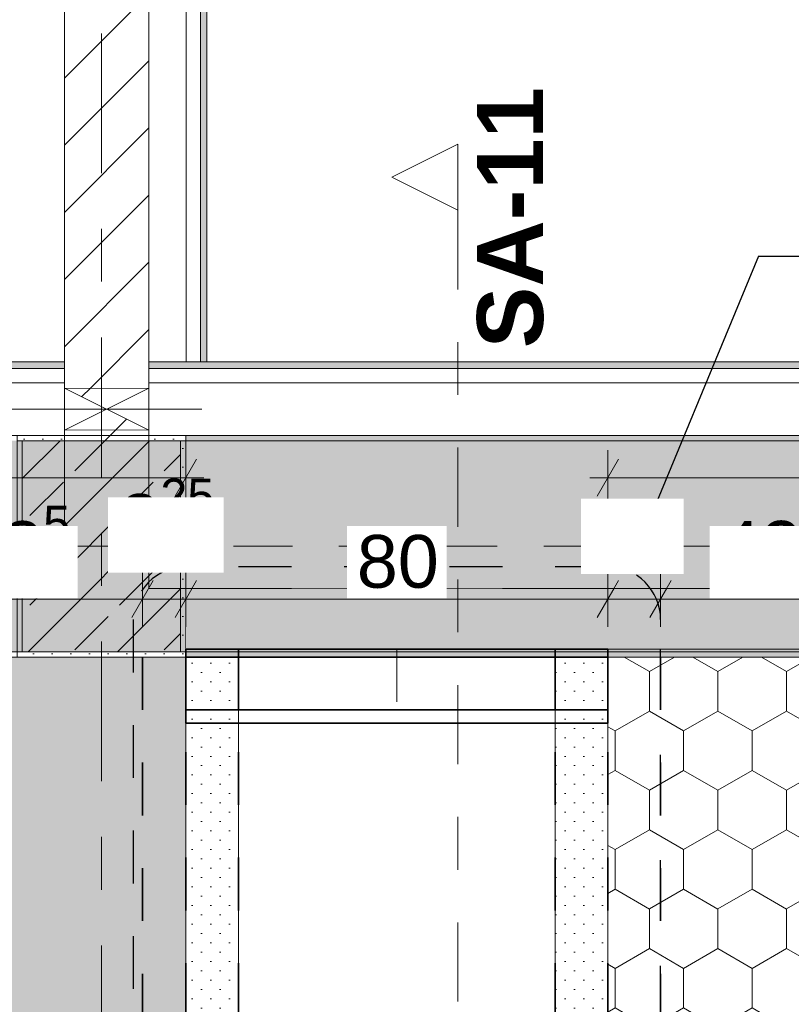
# Model space of a CAD drawing. Header units: metres. Extents: x -3.6 to 84.5, y -11 to 16.8.
# Tile 68 of 256: x 7.6 to 9, y 7.4 to 9.3. Entities that reach past the tile are written whole.
import ezdxf

# ---------------------------------------------------------------- set-up
doc = ezdxf.new("R2010")
doc.units = ezdxf.units.M
doc.header["$MEASUREMENT"] = 0
for name, pattern in [('Achse', [0.2, 0.1, -0.05, 0, -0.05]), ('Punktlinie eng', [0.0375, 0.0125, -0.025]), ('Punktlinie weit', [0.06, 0.01, -0.05]), ('Schnittlinie', [0.3, 0.15, -0.075, 0, -0.075]), ('Strichlinie doppelt', [0.546806, 0.264583, -0.105833, 0.070556, -0.105833]), ('Strichlinie eng', [0.115, 0.075, -0.04]), ('Untersicht', [0.1, 0.075, -0.025]), ('Wipeout_Contour', [1, 0, -1])]:
    doc.linetypes.add(name, pattern=pattern)
for name, color, linetype in [('154 - Bemaßung_ Beschriftung.Ausbau - Deckenspiegel', 7, 'Continuous'), ('203 - Marker.Schnitt - Ausbaudetail SA', 7, 'Continuous'), ('208 - Marker.Detail', 7, 'Continuous'), ('451 - Universal.Achsen Raster', 7, 'Continuous'), ('605 - Struktur.Wand Innen', 7, 'Continuous'), ('607 - Struktur.Stütze', 7, 'Continuous'), ('608 - Struktur.Träger', 7, 'Continuous'), ('Abbruch_605 - Struktur.Wand Innen', 7, 'Continuous'), ('Neubau_605 - Struktur.Wand Innen', 7, 'Continuous'), ('Neubau_651 - Abdeckung.Decke abgehängt_ bekleidet', 7, 'Continuous'), ('Neubau_653 - Abdeckung.TB Verkofferung', 7, 'Continuous')]:
    doc.layers.add(name, color=color, linetype=linetype)
doc.styles.add('ERSTELLTER_STIL_1', font='txt')
doc.styles.add('ERSTELLTER_STIL_2', font='txt')
doc.linetypes.add('Abbruch 1', pattern='A,0,[1,2022.0244.A_L5A-PL04.05_iB_Deckenspiegel 3.OG1.Shx,S=0.001984,R=0,X=0,Y=0],-0.25,0', length=0.25)
doc.dimstyles.new('ERSTELLTER_STIL__3', dxfattribs={"dimtxt": 0.1, "dimasz": 0.0532, "dimexe": 0.18, "dimexo": 0.0625, "dimgap": 0, "dimtad": 1, "dimtih": 1, "dimtoh": 1, "dimzin": 0, "dimdsep": 46, "dimtxsty": 'ERSTELLTER_STIL_2', "dimblk": 'ARROWHEAD_2', "dimblk1": 'ARROWHEAD_2', "dimblk2": 'ARROWHEAD_2', "dimcen": 0.09, "dimse1": 1, "dimse2": 1, "dimclrd": 7, "dimclre": 7, "dimclrt": 7, "dimazin": 0, "dimtfac": 1, "dimtdec": 4, "dimtmove": 0, "dimatfit": 3, "dimfxl": 1, "dimtolj": 1, "dimtzin": 0, "dimarcsym": 0})
doc.dimstyles.new('ERSTELLTER_STIL__4', dxfattribs={"dimtxt": 0.1, "dimasz": 0.0532, "dimexe": 0.18, "dimexo": 0.0625, "dimgap": 0, "dimtad": 1, "dimtih": 1, "dimtoh": 1, "dimzin": 0, "dimdsep": 46, "dimtxsty": 'ERSTELLTER_STIL_2', "dimblk": 'ARROWHEAD_2', "dimblk1": 'ARROWHEAD_2', "dimblk2": 'ARROWHEAD_2', "dimcen": 0.09, "dimse1": 1, "dimse2": 1, "dimclrd": 7, "dimclre": 7, "dimclrt": 7, "dimazin": 0, "dimtfac": 1, "dimtdec": 4, "dimtmove": 2, "dimatfit": 3, "dimfxl": 1, "dimtolj": 1, "dimtzin": 0, "dimarcsym": 0})
pattern_1 = [(45, (0, 0), (-0.01767767, 0.01767767), [0, -0.025])]
pattern_2 = [(45, (0, 0), (-0.08485281, 0.08485281), []), (45, (-0.04243, 0.04243), (-0.08485281, 0.08485281), [0.09, -0.03])]
pattern_3 = [(90, (0, 0), (-0.1299038, 0), [0.075, -0.15]), (90, (-0.06495, 0.1125), (-0.1299038, 0), [0.075, -0.15]), (150, (5e-18, 0.075), (0.0649519, 0.1125), [0.075, -0.15]), (150, (-0.1299, 0.075), (0.0649519, 0.1125), [0.075, -0.15]), (210, (0, 0), (-0.0649519, 0.1125), [0.075, -0.15]), (210, (-0.1299, 8e-18), (-0.0649519, 0.1125), [0.075, -0.15])]
pattern_4 = [(45, (0, 0), (-0.0636396, 0.0636396), [])]

# ---------------------------------------------------------------- blocks, each defined once
blk = doc.blocks.new('*D359')
at = {"layer": '154 - Bemaßung_ Beschriftung.Ausbau - Deckenspiegel', "color": 7, "linetype": 'Continuous', "lineweight": 5}
for p, q in [((8.69, 8.3775), (8.69, 8.4825)), ((11.2925, 8.3775), (11.2925, 8.4825)), ((8.7102, 8.465), (8.6698, 8.395)), ((11.2723, 8.395), (11.3127, 8.465)), ((8.6558, 8.43), (8.69, 8.43)), ((8.69, 8.43), (11.2925, 8.43)), ((11.2925, 8.43), (11.3267, 8.43))]:
    blk.add_line(p, q, dxfattribs=at)
at = {"color": 254, "linetype": 'Wipeout_Contour', "lineweight": 0, "ltscale": 52.491666}
blk.add_wipeout([(9.7894, 8.4312), (10.1931, 8.4312), (10.1931, 8.5687), (9.7894, 8.5687)], dxfattribs=at).dxf.layer = '154 - Bemaßung_ Beschriftung.Ausbau - Deckenspiegel'
at = {"layer": '154 - Bemaßung_ Beschriftung.Ausbau - Deckenspiegel', "color": 7, "lineweight": 5, "insert": (9.8081, 8.4306), "char_height": 0.1, "attachment_point": 7, "style": 'ERSTELLTER_STIL_2'}
blk.add_mtext('\\A1;{\\pql;\\fArial|b0|i0|c0|p38;2,60\\fArial|b0|i0|c0|p38;\\A1{\\H.66x;\\S25^  ;}}', dxfattribs=at)
blk = doc.blocks.new('ARROWHEAD_2')
at = {"color": 0, "linetype": 'Continuous', "lineweight": 0}
for p, q in [((-0.378, -0.655), (0.378, 0.655)), ((0, 0), (-1, 0))]:
    blk.add_line(p, q, dxfattribs=at)
blk = doc.blocks.new('*D368')
at = {"layer": '154 - Bemaßung_ Beschriftung.Ausbau - Deckenspiegel', "color": 7, "linetype": 'Continuous', "lineweight": 5}
for p, q in [((0.235, 8.3775), (0.235, 8.4825)), ((7.89, 8.3775), (7.89, 8.4825)), ((0.2552, 8.465), (0.2148, 8.395)), ((7.8698, 8.395), (7.9102, 8.465)), ((0.2008, 8.43), (0.235, 8.43)), ((0.235, 8.43), (7.89, 8.43)), ((7.89, 8.43), (7.9242, 8.43))]:
    blk.add_line(p, q, dxfattribs=at)
at = {"color": 254, "linetype": 'Wipeout_Contour', "lineweight": 0, "ltscale": 37.202507}
blk.add_wipeout([(3.571, 8.4286), (3.93, 8.4286), (3.93, 8.5714), (3.571, 8.5714)], dxfattribs=at).dxf.layer = '154 - Bemaßung_ Beschriftung.Ausbau - Deckenspiegel'
at = {"layer": '154 - Bemaßung_ Beschriftung.Ausbau - Deckenspiegel', "color": 7, "lineweight": 5, "insert": (3.5924, 8.4306), "char_height": 0.1, "attachment_point": 7, "style": 'ERSTELLTER_STIL_2'}
blk.add_mtext('\\A1;{\\pql;\\fArial|b0|i0|c0|p38;7,65\\fArial|b0|i0|c0|p38;\\A1{\\H.66x;\\S5^  ;}}', dxfattribs=at)
blk = doc.blocks.new('*D384')
at = {"layer": '154 - Bemaßung_ Beschriftung.Ausbau - Deckenspiegel', "color": 7, "linetype": 'Continuous', "lineweight": 5}
for p, q in [((7.3225, 8.1475), (7.3225, 8.2525)), ((7.8075, 8.1475), (7.8075, 8.2525)), ((7.3427, 8.235), (7.3023, 8.165)), ((7.8277, 8.235), (7.7873, 8.165)), ((7.3225, 8.2), (7.8075, 8.2))]:
    blk.add_line(p, q, dxfattribs=at)
at = {"layer": '154 - Bemaßung_ Beschriftung.Ausbau - Deckenspiegel', "color": 7, "lineweight": 5, "char_height": 0.1, "attachment_point": 7, "style": 'ERSTELLTER_STIL_2'}
for s, insert in [('\\A1;{\\pql;\\fArial|b0|i0|c0|p38;8\\fArial|b0|i0|c0|p38;\\A1{\\H.66x;\\S25^  ;}}', (7.7639, 8.2698)), ('\\A1;{\\pql;\\fArial|b0|i0|c0|p38;48\\fArial|b0|i0|c0|p38;\\A1{\\H.66x;\\S5^  ;}}', (7.4641, 8.2183))]:
    blk.add_mtext(s, dxfattribs=dict(at, insert=insert))
at = {"color": 254, "linetype": 'Wipeout_Contour', "lineweight": 0, "ltscale": 45.793952}
blk.add_wipeout([(7.7425, 8.25), (7.9614, 8.25), (7.9614, 8.3929), (7.7425, 8.3929)], dxfattribs=at).dxf.layer = '154 - Bemaßung_ Beschriftung.Ausbau - Deckenspiegel'
at = {"color": 254, "linetype": 'Wipeout_Contour', "lineweight": 0, "ltscale": 44.862084}
blk.add_wipeout([(7.4453, 8.2012), (7.6847, 8.2012), (7.6847, 8.3387), (7.4453, 8.3387)], dxfattribs=at).dxf.layer = '154 - Bemaßung_ Beschriftung.Ausbau - Deckenspiegel'
blk = doc.blocks.new('*D385')
at = {"layer": '154 - Bemaßung_ Beschriftung.Ausbau - Deckenspiegel', "color": 7, "linetype": 'Continuous', "lineweight": 5}
for p, q in [((7.8075, 8.1475), (7.8075, 8.2525)), ((7.89, 8.1475), (7.89, 8.2525)), ((7.8277, 8.235), (7.7873, 8.165)), ((7.9102, 8.235), (7.8698, 8.165)), ((7.8075, 8.2), (7.89, 8.2))]:
    blk.add_line(p, q, dxfattribs=at)
at = {"color": 254, "linetype": 'Wipeout_Contour', "lineweight": 0, "ltscale": 45.793952}
blk.add_wipeout([(7.7425, 8.25), (7.9614, 8.25), (7.9614, 8.3929), (7.7425, 8.3929)], dxfattribs=at).dxf.layer = '154 - Bemaßung_ Beschriftung.Ausbau - Deckenspiegel'
blk = doc.blocks.new('*D386')
at = {"layer": '154 - Bemaßung_ Beschriftung.Ausbau - Deckenspiegel', "color": 7, "linetype": 'Continuous', "lineweight": 5}
for p, q in [((7.89, 8.1475), (7.89, 8.2525)), ((8.69, 8.1475), (8.69, 8.2525)), ((7.9102, 8.235), (7.8698, 8.165)), ((8.7102, 8.235), (8.6698, 8.165)), ((7.89, 8.2), (8.69, 8.2))]:
    blk.add_line(p, q, dxfattribs=at)
at = {"color": 254, "linetype": 'Wipeout_Contour', "lineweight": 0, "ltscale": 45.793952}
blk.add_wipeout([(7.7425, 8.25), (7.9614, 8.25), (7.9614, 8.3929), (7.7425, 8.3929)], dxfattribs=at).dxf.layer = '154 - Bemaßung_ Beschriftung.Ausbau - Deckenspiegel'
at = {"color": 254, "linetype": 'Wipeout_Contour', "lineweight": 0, "ltscale": 48.281626}
blk.add_wipeout([(8.6388, 8.2473), (8.8335, 8.2473), (8.8335, 8.3902), (8.6388, 8.3902)], dxfattribs=at).dxf.layer = '154 - Bemaßung_ Beschriftung.Ausbau - Deckenspiegel'
at = {"color": 254, "linetype": 'Wipeout_Contour', "lineweight": 0, "ltscale": 46.868601}
blk.add_wipeout([(8.1954, 8.2012), (8.3846, 8.2012), (8.3846, 8.3387), (8.1954, 8.3387)], dxfattribs=at).dxf.layer = '154 - Bemaßung_ Beschriftung.Ausbau - Deckenspiegel'
at = {"layer": '154 - Bemaßung_ Beschriftung.Ausbau - Deckenspiegel', "color": 7, "lineweight": 5, "char_height": 0.1, "attachment_point": 7, "style": 'ERSTELLTER_STIL_2'}
for s, insert in [('\\A1;{\\pql;\\fArial|b0|i0|c0|p38;10}', (8.6603, 8.2688)), ('\\A1;{\\pql;\\fArial|b0|i0|c0|p38;80}', (8.2141, 8.22))]:
    blk.add_mtext(s, dxfattribs=dict(at, insert=insert))
blk = doc.blocks.new('*D387')
at = {"layer": '154 - Bemaßung_ Beschriftung.Ausbau - Deckenspiegel', "color": 7, "linetype": 'Continuous', "lineweight": 5}
for p, q in [((8.69, 8.1475), (8.69, 8.2525)), ((8.79, 8.1475), (8.79, 8.2525)), ((8.7102, 8.235), (8.6698, 8.165)), ((8.8102, 8.235), (8.7698, 8.165)), ((8.69, 8.2), (8.79, 8.2))]:
    blk.add_line(p, q, dxfattribs=at)
at = {"color": 254, "linetype": 'Wipeout_Contour', "lineweight": 0, "ltscale": 48.281626}
blk.add_wipeout([(8.6388, 8.2473), (8.8335, 8.2473), (8.8335, 8.3902), (8.6388, 8.3902)], dxfattribs=at).dxf.layer = '154 - Bemaßung_ Beschriftung.Ausbau - Deckenspiegel'
blk = doc.blocks.new('*D388')
at = {"layer": '154 - Bemaßung_ Beschriftung.Ausbau - Deckenspiegel', "color": 7, "linetype": 'Continuous', "lineweight": 5}
for p, q in [((8.79, 8.1475), (8.79, 8.2525)), ((9.215, 8.1475), (9.215, 8.2525)), ((8.8102, 8.235), (8.7698, 8.165)), ((9.2352, 8.235), (9.1948, 8.165)), ((8.79, 8.2), (9.215, 8.2))]:
    blk.add_line(p, q, dxfattribs=at)
at = {"layer": '154 - Bemaßung_ Beschriftung.Ausbau - Deckenspiegel', "color": 7, "lineweight": 5, "insert": (8.9016, 8.2189), "char_height": 0.1, "attachment_point": 7, "style": 'ERSTELLTER_STIL_2'}
blk.add_mtext('\\A1;{\\pql;\\fArial|b0|i0|c0|p38;42\\fArial|b0|i0|c0|p38;\\A1{\\H.66x;\\S5^  ;}}', dxfattribs=at)
at = {"color": 254, "linetype": 'Wipeout_Contour', "lineweight": 0, "ltscale": 48.281626}
blk.add_wipeout([(8.6388, 8.2473), (8.8335, 8.2473), (8.8335, 8.3902), (8.6388, 8.3902)], dxfattribs=at).dxf.layer = '154 - Bemaßung_ Beschriftung.Ausbau - Deckenspiegel'
at = {"color": 254, "linetype": 'Wipeout_Contour', "lineweight": 0, "ltscale": 48.924859}
blk.add_wipeout([(8.8828, 8.2012), (9.1222, 8.2012), (9.1222, 8.3387), (8.8828, 8.3387)], dxfattribs=at).dxf.layer = '154 - Bemaßung_ Beschriftung.Ausbau - Deckenspiegel'

msp = doc.modelspace()

# ---------------------------------------------------------------- hatches: boundary and pattern name
at = {"layer": '607 - Struktur.Stütze', "linetype": 'Continuous', "lineweight": 0, "true_color": 0x000000}
h = msp.add_hatch(dxfattribs=at)
h.set_pattern_fill('Gips_0001', color=18, style=0, pattern_type=2)
h.set_pattern_definition(pattern_1)
h.paths.add_polyline_path([(7.57, 8.51), (7.57, 8.09), (7.89, 8.09), (7.89, 8.51), (7.82, 8.51), (7.82, 8.5), (7.88, 8.5), (7.88, 8.1), (7.58, 8.1), (7.58, 8.5), (7.66, 8.5), (7.66, 8.51)])
h = msp.add_hatch(dxfattribs=at)
h.set_pattern_fill('Beton__Stahlbeton_0001', color=18, style=0, pattern_type=2)
h.set_pattern_definition(pattern_2)
h.paths.add_polyline_path([(7.58, 8.1), (7.88, 8.1), (7.88, 8.5), (7.58, 8.5)])
at = {"layer": '608 - Struktur.Träger', "linetype": 'Continuous', "lineweight": 0, "true_color": 0x000000}
h = msp.add_hatch(dxfattribs=at)
h.set_pattern_fill('Gips_0001', color=18, style=0, pattern_type=2)
h.set_pattern_definition(pattern_1)
h.paths.add_polyline_path([(7.89, 8.51), (7.89, 8.5), (11.17, 8.5), (11.17, 8.51)])
at = {"layer": 'Abbruch_605 - Struktur.Wand Innen', "linetype": 'Continuous', "lineweight": 0, "true_color": 0x000000}
h = msp.add_hatch(dxfattribs=at)
h.set_pattern_fill('MW_Ziegel_0001', color=18, style=0, pattern_type=2)
h.set_pattern_definition(pattern_4)
h.paths.add_polyline_path([(7.66, 8.6), (7.74, 8.56), (7.82, 8.6)])
h = msp.add_hatch(dxfattribs=at)
h.set_pattern_fill('MW_Ziegel_0001', color=18, style=0, pattern_type=2)
h.set_pattern_definition(pattern_4)
h.paths.add_polyline_path([(7.66, 8.52), (7.82, 8.52), (7.74, 8.56)])
at = {"layer": 'Neubau_605 - Struktur.Wand Innen', "linetype": 'Continuous', "lineweight": 0, "true_color": 0x000000}
for points in [[(8.49, 8.22), (8.09, 8.22), (8.29, 8.1625)], [(8.09, 8.105), (8.49, 8.105), (8.29, 8.1625)]]:
    msp.add_hatch(color=18, dxfattribs=at).paths.add_polyline_path(points)
at = {"layer": 'Neubau_651 - Abdeckung.Decke abgehängt_ bekleidet', "linetype": 'Continuous', "lineweight": 13, "true_color": 0xffbfbf}
h = msp.add_hatch(dxfattribs=at)
h.set_pattern_fill('sechseckig_0001', color=254, style=0, pattern_type=2)
h.set_pattern_definition(pattern_3)
h.paths.add_polyline_path([(0.235, 8.09), (0.235, 6.01), (0.38, 6.01), (7.89, 6.01), (7.89, 8.09), (0.38, 8.09)])
h.paths.add_polyline_path([(3.9275, 7.39), (3.9275, 6.71), (3.2275, 6.71), (3.2275, 7.39)], flags=0)
h = msp.add_hatch(dxfattribs=at)
h.set_pattern_fill('sechseckig_0001', color=254, style=0, pattern_type=2)
h.set_pattern_definition(pattern_3)
h.paths.add_polyline_path([(11.2925, 8.09), (8.69, 8.09), (8.69, 6.135), (8.69, 6.01), (11.2925, 6.01)])
h.paths.add_polyline_path([(9.215, 7.39), (9.915, 7.39), (9.915, 6.71), (9.215, 6.71)], flags=0)
at = {"layer": 'Neubau_653 - Abdeckung.TB Verkofferung', "linetype": 'Continuous', "lineweight": 0, "true_color": 0x000000}
h = msp.add_hatch(dxfattribs=at)
h.set_pattern_fill('Gips_0001', color=18, style=0, pattern_type=2)
h.set_pattern_definition(pattern_1)
h.paths.add_polyline_path([(7.93, 8.6495), (7.93, 12.69), (7.9175, 12.69), (7.9175, 8.6495)])
h = msp.add_hatch(dxfattribs=at)
h.set_pattern_fill('Gips_0001', color=18, style=0, pattern_type=2)
h.set_pattern_definition(pattern_1)
h.paths.add_polyline_path([(7.66, 8.6495), (4.21, 8.6495), (4.21, 8.637), (7.66, 8.637)])
h = msp.add_hatch(dxfattribs=at)
h.set_pattern_fill('Gips_0001', color=18, style=0, pattern_type=2)
h.set_pattern_definition(pattern_1)
h.paths.add_polyline_path([(11.24, 8.6495), (7.82, 8.6495), (7.82, 8.637), (11.24, 8.637)])
h = msp.add_hatch(dxfattribs=at)
h.set_pattern_fill('Gips_0001', color=18, style=0, pattern_type=2)
h.set_pattern_definition(pattern_1)
h.paths.add_polyline_path([(7.99, 6.01), (7.99, 8.09), (7.89, 8.09), (7.89, 6.01)])
h = msp.add_hatch(dxfattribs=at)
h.set_pattern_fill('Gips_0001', color=18, style=0, pattern_type=2)
h.set_pattern_definition(pattern_1)
h.paths.add_polyline_path([(8.69, 6.01), (8.69, 8.09), (8.59, 8.09), (8.59, 6.01)])

# ---------------------------------------------------------------- linework, layer by layer
at = {"layer": '208 - Marker.Detail', "color": 30, "linetype": 'Continuous', "lineweight": 25, "true_color": 0xff6e00}
for p, q in [((8.9754, 8.8499), (9.0254, 8.8499)), ((9.0254, 8.8499), (10.7754, 8.8499))]:
    msp.add_line(p, q, dxfattribs=at)
at = {"layer": '208 - Marker.Detail', "color": 30, "linetype": 'Punktlinie eng', "lineweight": 25, "true_color": 0xff6e00}
msp.add_line((7.79, 8.1611), (7.79, 5.805), dxfattribs=at)
at = {"layer": '605 - Struktur.Wand Innen', "color": 7, "linetype": 'Continuous', "lineweight": 13, "flags": 128}
for points in [[(8.49, 8.22), (8.09, 8.22)], [(8.09, 8.105), (8.49, 8.105)]]:
    msp.add_lwpolyline(points, dxfattribs=at)
at = {"layer": '607 - Struktur.Stütze', "color": 7, "linetype": 'Continuous', "lineweight": 5, "flags": 128}
msp.add_lwpolyline([(7.66, 8.51), (7.57, 8.51), (7.57, 8.09), (7.89, 8.09), (7.89, 8.51), (7.82, 8.51)], dxfattribs=at)
at = {"layer": '607 - Struktur.Stütze', "color": 7, "linetype": 'Continuous', "lineweight": 13, "flags": 128}
msp.add_lwpolyline([(7.58, 8.1), (7.88, 8.1), (7.88, 8.5), (7.58, 8.5)], close=True, dxfattribs=at)
at = {"layer": '608 - Struktur.Träger', "color": 7, "linetype": 'Continuous', "lineweight": 5}
for p, q in [((7.89, 8.51), (7.89, 8.5)), ((11.17, 8.51), (7.89, 8.51)), ((11.17, 8.09), (7.89, 8.09))]:
    msp.add_line(p, q, dxfattribs=at)
at = {"layer": '608 - Struktur.Träger', "color": 7, "linetype": 'Continuous', "lineweight": 13}
for p, q in [((11.17, 8.5), (7.89, 8.5)), ((0.38, 8.09), (61.88, 8.09))]:
    msp.add_line(p, q, dxfattribs=at)
at = {"layer": '608 - Struktur.Träger', "color": 7, "linetype": 'Achse', "lineweight": 9}
msp.add_line((0.38, 8.3), (61.88, 8.3), dxfattribs=at)
at = {"layer": 'Abbruch_605 - Struktur.Wand Innen', "color": 7, "linetype": 'Abbruch 1', "lineweight": 18}
for p, q in [((7.82, 8.6), (7.66, 8.6)), ((7.66, 8.52), (7.82, 8.52))]:
    msp.add_line(p, q, dxfattribs=at)
at = {"layer": 'Abbruch_605 - Struktur.Wand Innen', "color": 160, "linetype": 'Abbruch 1', "lineweight": 5, "true_color": 0x3232ff}
for p, q in [((7.56, 8.56), (7.92, 8.56)), ((7.56, 8.56), (7.92, 8.56)), ((8.29, 8.32), (8.29, 8.005))]:
    msp.add_line(p, q, dxfattribs=at)
at = {"layer": 'Abbruch_605 - Struktur.Wand Innen', "color": 7, "linetype": 'Abbruch 1', "lineweight": 13}
for p, q in [((8.09, 8.22), (8.09, 8.105)), ((8.49, 8.105), (8.49, 8.22))]:
    msp.add_line(p, q, dxfattribs=at)
at = {"layer": 'Abbruch_605 - Struktur.Wand Innen', "color": 7, "linetype": 'Abbruch 1', "lineweight": 18, "flags": 128}
for points in [[(7.66, 8.6), (7.66, 8.52)], [(7.82, 8.52), (7.82, 8.6)]]:
    msp.add_lwpolyline(points, dxfattribs=at)
at = {"layer": 'Neubau_605 - Struktur.Wand Innen', "color": 1, "linetype": 'Continuous', "lineweight": 9}
for p, q in [((7.66, 8.52), (7.82, 8.6)), ((7.66, 8.6), (7.82, 8.52))]:
    msp.add_line(p, q, dxfattribs=at)
at = {"layer": 'Neubau_605 - Struktur.Wand Innen', "color": 1, "linetype": 'Strichlinie eng', "lineweight": 9}
for p, q in [((8.09, 8.22), (8.49, 8.105)), ((8.49, 8.22), (8.09, 8.105))]:
    msp.add_line(p, q, dxfattribs=at)
at = {"layer": 'Neubau_651 - Abdeckung.Decke abgehängt_ bekleidet', "color": 1, "linetype": 'Achse', "lineweight": 35}
for p, q in [((7.8075, 8.09), (7.8075, 6.01)), ((8.79, 8.09), (8.79, 6.01))]:
    msp.add_line(p, q, dxfattribs=at)
at = {"layer": 'Neubau_651 - Abdeckung.Decke abgehängt_ bekleidet', "color": 1, "linetype": 'Punktlinie weit', "lineweight": 13, "flags": 128}
for points in [[(0.235, 8.09), (0.235, 6.01), (0.38, 6.01), (7.89, 6.01), (7.89, 8.09), (0.38, 8.09)], [(11.2925, 8.09), (8.69, 8.09), (8.69, 6.135), (8.69, 6.01), (11.2925, 6.01)]]:
    msp.add_lwpolyline(points, close=True, dxfattribs=at)
at = {"layer": 'Neubau_653 - Abdeckung.TB Verkofferung', "color": 1, "linetype": 'Continuous', "lineweight": 5}
for p, q in [((7.8905, 12.69), (7.8905, 8.6495)), ((7.9175, 12.69), (7.9175, 8.6495)), ((7.93, 12.69), (7.93, 8.6495)), ((7.66, 8.6495), (4.21, 8.6495)), ((11.24, 8.6495), (7.82, 8.6495)), ((7.66, 8.637), (4.21, 8.637)), ((11.24, 8.637), (7.82, 8.637)), ((7.66, 8.61), (4.21, 8.61)), ((11.24, 8.61), (7.82, 8.61)), ((7.66, 8.51), (4.21, 8.51)), ((11.24, 8.51), (7.82, 8.51)), ((7.99, 8.09), (7.89, 8.09)), ((7.89, 8.09), (7.89, 6.01)), ((7.99, 8.09), (7.99, 6.01)), ((8.69, 8.09), (8.59, 8.09)), ((8.59, 8.09), (8.59, 6.01)), ((8.69, 8.09), (8.69, 6.01))]:
    msp.add_line(p, q, dxfattribs=at)
at = {"layer": 'Neubau_653 - Abdeckung.TB Verkofferung', "color": 1, "linetype": 'Continuous', "lineweight": 9}
for p, q in [((7.93, 8.6495), (7.93, 12.69)), ((7.66, 8.6495), (4.21, 8.6495)), ((7.66, 8.6495), (7.66, 8.22)), ((11.24, 8.6495), (7.82, 8.6495)), ((7.82, 8.6495), (7.82, 8.22)), ((7.66, 8.22), (4.21, 8.22)), ((11.24, 8.22), (7.82, 8.22))]:
    msp.add_line(p, q, dxfattribs=at)
at = {"layer": 'Neubau_653 - Abdeckung.TB Verkofferung', "color": 1, "linetype": 'Continuous', "lineweight": 5, "flags": 128}
for points in [[(7.66, 8.6495), (7.66, 8.637), (7.66, 8.61), (7.66, 8.51)], [(7.82, 8.6495), (7.82, 8.637), (7.82, 8.61), (7.82, 8.51)], [(7.93, 8.6495), (7.9175, 8.6495), (7.8905, 8.6495)]]:
    msp.add_lwpolyline(points, dxfattribs=at)
at = {"layer": 'Neubau_653 - Abdeckung.TB Verkofferung', "color": 1, "linetype": 'Continuous', "lineweight": 35, "flags": 128}
for points in [[(7.99, 7.99), (7.99, 8.09), (7.89, 8.09), (7.89, 7.99)], [(7.99, 8.09), (7.89, 8.09)], [(7.99, 8.09), (8.59, 8.09)], [(7.99, 7.99), (7.99, 8.09)], [(8.69, 7.99), (8.69, 8.09), (8.59, 8.09), (8.59, 7.99)], [(8.59, 8.09), (8.59, 7.99)], [(8.69, 8.09), (8.59, 8.09)], [(7.89, 7.99), (7.99, 7.99)], [(7.89, 7.99), (7.89, 7.965), (8.69, 7.965), (8.69, 7.99)], [(8.59, 7.99), (7.99, 7.99)], [(7.99, 7.99), (8.59, 7.99)], [(8.59, 7.99), (8.69, 7.99)]]:
    msp.add_lwpolyline(points, dxfattribs=at)
at = {"layer": 'Neubau_653 - Abdeckung.TB Verkofferung', "color": 1, "linetype": 'Untersicht', "lineweight": 35, "flags": 128}
for points in [[(7.89, 8.09), (7.99, 8.09)], [(7.89, 6.01), (7.89, 8.09)], [(7.99, 6.01), (7.99, 8.09)], [(8.59, 6.01), (8.59, 8.09)], [(8.59, 8.09), (8.69, 8.09)], [(8.69, 6.01), (8.69, 8.09)]]:
    msp.add_lwpolyline(points, dxfattribs=at)

# ---------------------------------------------------------------- texts
at = {"layer": '203 - Marker.Schnitt - Ausbaudetail SA', "color": 7, "lineweight": 13, "insert": (8.5688, 8.6754), "char_height": 0.125, "attachment_point": 7, "rotation": 90, "style": 'ERSTELLTER_STIL_1'}
msp.add_mtext('\\A1;{\\pql;\\pt0;\\fArial|b1|i0|c0|p38;SA-11}', dxfattribs=at)

# ---------------------------------------------------------------- next in the draw order: wipeouts: each hides what was drawn before it
at = {"color": 254, "linetype": 'Wipeout_Contour', "lineweight": 0, "ltscale": 53.275121}
msp.add_wipeout([(7.82, 13), (7.66, 13), (7.66, 8.6), (7.82, 8.6)], dxfattribs=at).dxf.layer = '605 - Struktur.Wand Innen'
at = {"color": 254, "linetype": 'Wipeout_Contour', "lineweight": 0, "ltscale": 46.049729}
msp.add_wipeout([(7.82, 8.52), (7.66, 8.52), (7.66, 8.5), (7.82, 8.5)], dxfattribs=at).dxf.layer = '605 - Struktur.Wand Innen'
at = {"color": 254, "linetype": 'Wipeout_Contour', "lineweight": 0, "ltscale": 50.280961}
msp.add_wipeout([(7.89, 8.105), (11.17, 8.105), (11.17, 8.22), (7.89, 8.22)], dxfattribs=at).dxf.layer = '605 - Struktur.Wand Innen'

# ---------------------------------------------------------------- next in the draw order: hatches: boundary and pattern name
at = {"layer": '605 - Struktur.Wand Innen', "linetype": 'Continuous', "lineweight": 0, "true_color": 0x000000}
h = msp.add_hatch(dxfattribs=at)
h.set_pattern_fill('MW_Ziegel_0001', color=18, style=0, pattern_type=2)
h.set_pattern_definition(pattern_4)
h.paths.add_polyline_path([(7.82, 13), (7.66, 13), (7.66, 8.6), (7.82, 8.6)])
h = msp.add_hatch(dxfattribs=at)
h.set_pattern_fill('MW_Ziegel_0001', color=18, style=0, pattern_type=2)
h.set_pattern_definition(pattern_4)
h.paths.add_polyline_path([(7.82, 8.52), (7.66, 8.52), (7.66, 8.5), (7.82, 8.5)])
at = {"layer": '608 - Struktur.Träger', "linetype": 'Continuous', "lineweight": 0, "true_color": 0x000000}
h = msp.add_hatch(dxfattribs=at)
h.set_pattern_fill('Beton__Stahlbeton_0001', color=18, style=0, pattern_type=2)
h.set_pattern_definition(pattern_2)
h.paths.add_polyline_path([(0.69, 8.5), (0.38, 8.5), (0.38, 8.1), (0.69, 8.1), (7.57, 8.1), (7.89, 8.1), (11.17, 8.1), (11.49, 8.1), (14.77, 8.1), (15.09, 8.1), (18.37, 8.1), (18.69, 8.1), (22.05, 8.1), (22.2, 8.1), (25.57, 8.1), (25.89, 8.1), (29.25, 8.1), (29.4, 8.1), (32.77, 8.1), (33.09, 8.1), (39.97, 8.1), (40.29, 8.1), (47.17, 8.1), (47.49, 8.1), (50.77, 8.1), (51.09, 8.1), (54.37, 8.1), (54.69, 8.1), (61.57, 8.1), (61.88, 8.1), (61.88, 8.5), (61.57, 8.5), (58.195, 8.5), (58.055, 8.5), (54.69, 8.5), (54.37, 8.5), (51.09, 8.5), (50.77, 8.5), (47.49, 8.5), (47.17, 8.5), (43.81, 8.5), (43.67, 8.5), (40.29, 8.5), (39.97, 8.5), (36.61, 8.5), (36.46, 8.5), (33.09, 8.5), (32.77, 8.5), (29.4, 8.5), (29.25, 8.5), (25.89, 8.5), (25.57, 8.5), (22.2, 8.5), (22.05, 8.5), (18.69, 8.5), (18.37, 8.5), (15.09, 8.5), (14.77, 8.5), (11.49, 8.5), (11.17, 8.5), (7.89, 8.5), (7.57, 8.5), (4.21, 8.5), (4.05, 8.5)])
h = msp.add_hatch(dxfattribs=at)
h.set_pattern_fill('Gips_0001', color=18, style=0, pattern_type=2)
h.set_pattern_definition(pattern_1)
h.paths.add_polyline_path([(7.89, 8.1), (7.89, 8.09), (11.17, 8.09), (11.17, 8.1)])

# ---------------------------------------------------------------- next in the draw order: linework, layer by layer
at = {"layer": '203 - Marker.Schnitt - Ausbaudetail SA', "color": 7, "linetype": 'Schnittlinie', "lineweight": 13}
msp.add_line((8.4055, 8.937), (8.4055, 4.763), dxfattribs=at)
at = {"layer": '208 - Marker.Detail', "color": 30, "linetype": 'Punktlinie eng', "lineweight": 25, "true_color": 0xff6e00}
msp.add_arc((7.89, 8.1611), 0.1, 90, 180, dxfattribs=at)
at = {"layer": '451 - Universal.Achsen Raster', "color": 160, "linetype": 'Strichlinie doppelt', "lineweight": 9, "true_color": 0x3232ff}
msp.add_line((7.73, -10.585), (7.73, 16.355), dxfattribs=at)
at = {"layer": '605 - Struktur.Wand Innen', "color": 7, "linetype": 'Continuous', "lineweight": 18, "flags": 128}
for points in [[(7.66, 13), (7.66, 8.6)], [(7.82, 8.6), (7.82, 13)], [(7.66, 8.52), (7.66, 8.5)], [(7.82, 8.5), (7.82, 8.52)]]:
    msp.add_lwpolyline(points, dxfattribs=at)
at = {"layer": '605 - Struktur.Wand Innen', "color": 7, "linetype": 'Continuous', "lineweight": 13, "flags": 128}
for points in [[(8.09, 8.22), (7.89, 8.22)], [(11.17, 8.22), (8.49, 8.22)], [(7.89, 8.105), (8.09, 8.105)], [(8.49, 8.105), (11.17, 8.105)]]:
    msp.add_lwpolyline(points, dxfattribs=at)
at = {"layer": '608 - Struktur.Träger', "color": 7, "linetype": 'Continuous', "lineweight": 13}
for p, q in [((0.38, 8.51), (61.88, 8.51)), ((7.89, 8.5), (7.57, 8.5))]:
    msp.add_line(p, q, dxfattribs=at)
at = {"layer": '608 - Struktur.Träger', "color": 7, "linetype": 'Continuous', "lineweight": 5}
msp.add_line((7.89, 8.1), (7.89, 8.09), dxfattribs=at)
at = {"layer": '608 - Struktur.Träger', "color": 7, "linetype": 'Continuous', "lineweight": 13, "flags": 128}
msp.add_lwpolyline([(50.77, 8.1), (47.49, 8.1), (47.17, 8.1), (40.29, 8.1), (39.97, 8.1), (33.09, 8.1), (32.77, 8.1), (29.4, 8.1), (29.25, 8.1), (25.89, 8.1), (25.57, 8.1), (22.2, 8.1), (22.05, 8.1), (18.69, 8.1), (18.37, 8.1), (15.09, 8.1), (14.77, 8.1), (11.49, 8.1), (11.17, 8.1), (7.89, 8.1), (7.57, 8.1), (0.69, 8.1), (0.38, 8.1)], dxfattribs=at)
at = {"layer": 'Neubau_653 - Abdeckung.TB Verkofferung', "color": 1, "linetype": 'Continuous', "lineweight": 9}
for p, q in [((7.82, 8.6495), (7.82, 12.69)), ((7.93, 8.6495), (7.82, 8.6495))]:
    msp.add_line(p, q, dxfattribs=at)
at = {"layer": 'Neubau_653 - Abdeckung.TB Verkofferung', "color": 1, "linetype": 'Continuous', "lineweight": 35, "flags": 128}
for points in [[(7.89, 8.105), (7.99, 8.105)], [(7.89, 8.09), (7.89, 8.105)], [(7.99, 8.105), (8.59, 8.105)], [(7.99, 8.09), (7.99, 8.105)], [(8.59, 8.09), (8.59, 8.105)], [(8.59, 8.105), (8.69, 8.105)], [(8.69, 8.09), (8.69, 8.105)]]:
    msp.add_lwpolyline(points, dxfattribs=at)

# ---------------------------------------------------------------- next in the draw order: dimensions: what is measured, and where the dimension line sits
at = {"layer": '154 - Bemaßung_ Beschriftung.Ausbau - Deckenspiegel', "color": 7, "linetype": 'Continuous', "lineweight": 5}
dim = msp.add_linear_dim(base=(11.2925, 8.43), p1=(8.69, 8.09), p2=(11.2925, 8.1), dimstyle='ERSTELLTER_STIL__3', dxfattribs=at)
dim.commit()
dim.dimension.update_dxf_attribs({"geometry": '*D359', "text_midpoint": (10.1112, 8.5), "dimtype": 160})

# ---------------------------------------------------------------- next in the draw order: wipeouts: each hides what was drawn before it
at = {"color": 254, "linetype": 'Wipeout_Contour', "lineweight": 0, "ltscale": 36.539066}
msp.add_wipeout([(8.4055, 9.062), (8.2805, 8.9995), (8.4055, 8.937)], dxfattribs=at).dxf.layer = '203 - Marker.Schnitt - Ausbaudetail SA'

# ---------------------------------------------------------------- next in the draw order: linework, layer by layer
at = {"layer": '203 - Marker.Schnitt - Ausbaudetail SA', "color": 7, "linetype": 'Continuous', "lineweight": 13, "flags": 128}
msp.add_lwpolyline([(8.4055, 9.062), (8.4055, 8.937), (8.2805, 8.9995)], close=True, dxfattribs=at)
at = {"layer": '208 - Marker.Detail', "color": 30, "linetype": 'Continuous', "lineweight": 25, "true_color": 0xff6e00}
msp.add_line((8.9754, 8.8499), (8.7283, 8.2535), dxfattribs=at)
at = {"layer": '208 - Marker.Detail', "color": 30, "linetype": 'Punktlinie eng', "lineweight": 25, "true_color": 0xff6e00}
for p, q in [((8.69, 8.2611), (7.89, 8.2611)), ((8.79, 5.805), (8.79, 8.1611))]:
    msp.add_line(p, q, dxfattribs=at)
msp.add_arc((8.69, 8.1611), 0.1, 0, 90, dxfattribs=at)
at = {"layer": '451 - Universal.Achsen Raster', "color": 160, "linetype": 'Strichlinie doppelt', "lineweight": 9, "true_color": 0x3232ff}
msp.add_line((64.935, 8.3), (-3.175, 8.3), dxfattribs=at)

# ---------------------------------------------------------------- next in the draw order: dimensions: what is measured, and where the dimension line sits
at = {"layer": '154 - Bemaßung_ Beschriftung.Ausbau - Deckenspiegel', "color": 7, "linetype": 'Continuous', "lineweight": 5}
dim = msp.add_linear_dim(base=(7.88999, 8.42998), p1=(0.235, 8.08998), p2=(7.88999, 8.08998), dimstyle='ERSTELLTER_STIL__4', dxfattribs=at)
dim.commit()
dim.dimension.update_dxf_attribs({"geometry": '*D368', "text_midpoint": (3.85736, 8.49998), "dimtype": 160})

# ---------------------------------------------------------------- next in the draw order: dimensions: what is measured, and where the dimension line sits
dim = msp.add_linear_dim(base=(7.8075, 8.1999822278), p1=(7.3225, 8.0899822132), p2=(7.8075, 8.0899822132), dimstyle='ERSTELLTER_STIL__3', dxfattribs=at)
dim.commit()
dim.dimension.update_dxf_attribs({"geometry": '*D384', "text_midpoint": (7.6753662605, 8.2699822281), "dimtype": 160})

# ---------------------------------------------------------------- next in the draw order: dimensions: what is measured, and where the dimension line sits
dim = msp.add_linear_dim(base=(7.89, 8.2), p1=(7.8075, 8.09), p2=(7.89, 8.09), dimstyle='ERSTELLTER_STIL__4', dxfattribs=at)
dim.commit()
dim.dimension.update_dxf_attribs({"geometry": '*D385', "text_midpoint": (7.9752, 8.3214), "dimtype": 160})

# ---------------------------------------------------------------- next in the draw order: dimensions: what is measured, and where the dimension line sits
dim = msp.add_linear_dim(base=(8.69, 8.2), p1=(7.89, 8.09), p2=(8.69, 8.09), dimstyle='ERSTELLTER_STIL__3', dxfattribs=at)
dim.commit()
dim.dimension.update_dxf_attribs({"geometry": '*D386', "text_midpoint": (8.2903, 8.27), "dimtype": 160})

# ---------------------------------------------------------------- next in the draw order: dimensions: what is measured, and where the dimension line sits
dim = msp.add_linear_dim(base=(8.79, 8.2), p1=(8.69, 8.09), p2=(8.79, 8.09), dimstyle='ERSTELLTER_STIL__4', dxfattribs=at)
dim.commit()
dim.dimension.update_dxf_attribs({"geometry": '*D387', "text_midpoint": (8.7365, 8.3188), "dimtype": 160})

# ---------------------------------------------------------------- next in the draw order: dimensions: what is measured, and where the dimension line sits
dim = msp.add_linear_dim(base=(9.2149889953, 8.1999822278), p1=(8.7899889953, 8.0899820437), p2=(9.2149889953, 8.0899822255), dimstyle='ERSTELLTER_STIL__3', dxfattribs=at)
dim.commit()
dim.dimension.update_dxf_attribs({"geometry": '*D388', "text_midpoint": (9.1128552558, 8.2699822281), "dimtype": 160})

doc.saveas('drawing.dxf')
